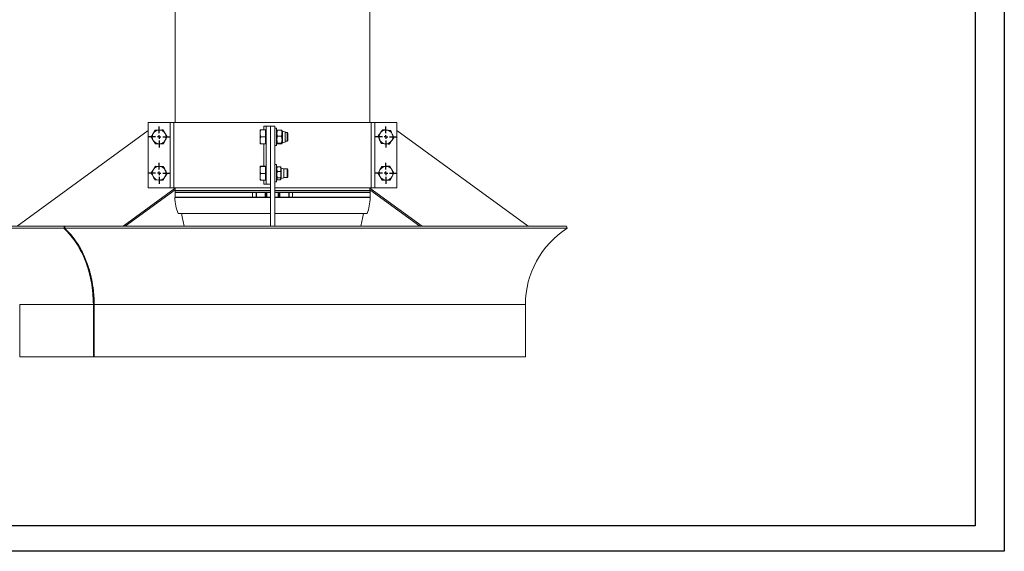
# Model space of a CAD drawing. Header units: millimetres. Extents: x 0 to 420, y 0 to 297.
# Tile 2 of 3: x 149 to 420, y 0 to 146. Entities that reach past the tile are written whole.
import ezdxf

# ---------------------------------------------------------------- set-up
doc = ezdxf.new("R2010")
doc.units = ezdxf.units.MM
doc.layers.add('AM_BOR', color=7, linetype='Continuous')

# ---------------------------------------------------------------- blocks, each defined once
blk = doc.blocks.new('SW_CENTERMARKSYMBOL_1')
at = {"layer": 'AM_BOR', "color": 0}
for p, q in [((0, 1), (0, 2.9)), ((-1, 0), (-2.9, 0)), ((0, 0), (-0.5, 0)), ((0, 0), (0, 0.5)), ((0, 0), (0, -0.5)), ((0, 0), (0.5, 0)), ((1, 0), (2.9, 0)), ((0, -1), (0, -2.9))]:
    blk.add_line(p, q, dxfattribs=at)
blk = doc.blocks.new('SW_CENTERMARKSYMBOL_2')
at = {"layer": 'AM_BOR', "color": 0}
for p, q in [((0, 1), (0, 2.9)), ((-1, 0), (-2.9, 0)), ((0, 0), (-0.5, 0)), ((0, 0), (0, 0.5)), ((0, 0), (0, -0.5)), ((0, 0), (0.5, 0)), ((1, 0), (2.9, 0)), ((0, -1), (0, -2.9))]:
    blk.add_line(p, q, dxfattribs=at)
blk = doc.blocks.new('SW_CENTERMARKSYMBOL_3')
at = {"layer": 'AM_BOR', "color": 0}
for p, q in [((0, 1), (0, 2.9)), ((-1, 0), (-2.9, 0)), ((0, 0), (-0.5, 0)), ((0, 0), (0, 0.5)), ((0, 0), (0, -0.5)), ((0, 0), (0.5, 0)), ((1, 0), (2.9, 0)), ((0, -1), (0, -2.9))]:
    blk.add_line(p, q, dxfattribs=at)
blk = doc.blocks.new('SW_CENTERMARKSYMBOL_4')
at = {"layer": 'AM_BOR', "color": 0}
for p, q in [((0, 1), (0, 2.9)), ((-1, 0), (-2.9, 0)), ((0, 0), (-0.5, 0)), ((0, 0), (0, 0.5)), ((0, 0), (0, -0.5)), ((0, 0), (0.5, 0)), ((1, 0), (2.9, 0)), ((0, -1), (0, -2.9))]:
    blk.add_line(p, q, dxfattribs=at)

msp = doc.modelspace()

# ---------------------------------------------------------------- linework, layer by layer
at = {"color": 218, "linetype": 'Continuous', "lineweight": 30}
for p, q in [((412, 289.96), (412, 7)), ((412, 7), (7, 7))]:
    msp.add_line(p, q, dxfattribs=at)
at = {"color": 7, "linetype": 'Continuous', "lineweight": 15}
for p, q in [((191.8, 149.45), (191.8, 118.17)), ((245.4, 118.17), (245.4, 149.45)), ((184.39, 118.17), (184.39, 100.17)), ((184.39, 118.17), (190.46, 118.17)), ((190.46, 118.17), (190.46, 100.17)), ((190.46, 118.17), (191.45, 118.17)), ((191.45, 118.17), (191.45, 100.17)), ((191.45, 118.17), (245.76, 118.17)), ((216.22, 116.09), (216.22, 117.17)), ((216.22, 117.17), (216.8, 117.17)), ((216.8, 117.17), (216.8, 101.17)), ((216.8, 117.17), (218, 117.17)), ((219.2, 117.17), (218, 117.17)), ((218, 117.17), (218, 89.57)), ((219.2, 117.17), (219.2, 89.57)), ((219.7, 116.57), (219.2, 116.57)), ((219.7, 116.57), (219.7, 111.77)), ((245.76, 118.17), (245.76, 100.17)), ((245.76, 118.17), (246.75, 118.17)), ((246.75, 118.17), (246.75, 100.17)), ((246.75, 118.17), (252.82, 118.17)), ((252.82, 118.17), (252.82, 100.17)), ((184.39, 115.91), (148.28, 89.57)), ((189.58, 114.22), (189.01, 115.15)), ((215.18, 116.07), (215.18, 115.15)), ((215.18, 115.15), (215.18, 113.25)), ((215.29, 114.22), (215.18, 115.15)), ((215.29, 114.22), (215.18, 113.25)), ((216.68, 116.09), (215.29, 116.09)), ((216.68, 114.22), (215.29, 114.22)), ((216.68, 116.09), (216.68, 114.22)), ((216.8, 115.83), (216.68, 115.9)), ((216.68, 112.29), (216.68, 114.22)), ((219.81, 115.98), (219.7, 115.79)), ((221.04, 116.05), (219.97, 116.05)), ((221.04, 114.36), (219.97, 114.36)), ((221.3, 115.79), (221.2, 115.98)), ((222.1, 115.58), (221.3, 115.79)), ((221.3, 115.79), (221.3, 112.55)), ((222.1, 115.58), (222.1, 112.76)), ((222.59, 115.37), (222.1, 115.37)), ((222.8, 115.15), (222.59, 115.37)), ((222.59, 115.37), (222.59, 114.19)), ((222.59, 114.19), (222.59, 112.97)), ((222.8, 115.15), (222.8, 114.19)), ((222.8, 114.19), (222.8, 113.18)), ((252.82, 115.91), (288.93, 89.57)), ((185.77, 113.18), (186.34, 112.24)), ((215.18, 113.25), (215.18, 112.27)), ((216.68, 112.29), (215.29, 112.29)), ((216.68, 112.24), (215.29, 112.24)), ((216.22, 106.12), (216.22, 112.24)), ((216.68, 112.43), (216.8, 112.5)), ((216.68, 112.29), (216.68, 112.24)), ((219.2, 111.77), (219.7, 111.77)), ((219.7, 112.54), (219.81, 112.35)), ((221.04, 112.47), (219.97, 112.47)), ((221.04, 112.28), (219.97, 112.28)), ((221.2, 112.35), (221.3, 112.54)), ((221.3, 112.54), (222.1, 112.76)), ((221.3, 112.55), (221.3, 112.54)), ((222.1, 112.97), (222.59, 112.97)), ((222.1, 112.76), (222.1, 112.76)), ((222.59, 112.97), (222.8, 113.18)), ((248.08, 113.4), (248.53, 112.39)), ((186.38, 106.12), (185.79, 105.19)), ((186.38, 106.12), (187.48, 106.06)), ((215.29, 106.12), (215.18, 106.06)), ((215.18, 106.06), (215.18, 105.04)), ((216.68, 106.12), (215.29, 106.12)), ((216.68, 106.01), (215.29, 106.01)), ((216.68, 106.01), (216.68, 106.12)), ((216.68, 106.01), (216.68, 104.06)), ((216.8, 105.83), (216.68, 105.9)), ((219.7, 106.57), (219.2, 106.57)), ((219.7, 106.57), (219.7, 101.77)), ((219.83, 105.83), (219.7, 105.61)), ((220.77, 105.96), (219.94, 105.96)), ((220.77, 105.96), (220.88, 105.83)), ((221, 105.61), (220.88, 105.83)), ((248.15, 105.08), (248.68, 106.04)), ((248.15, 105.08), (248.68, 106.04)), ((251.44, 105.15), (250.87, 106.09)), ((251.44, 105.15), (250.87, 106.09)), ((185.79, 105.19), (185.2, 104.27)), ((215.18, 105.04), (215.18, 103.14)), ((215.18, 103.14), (215.18, 102.27)), ((216.68, 104.06), (215.29, 104.06)), ((216.68, 104.06), (216.68, 102.22)), ((220.77, 104.68), (219.94, 104.68)), ((221.7, 105.42), (221, 105.61)), ((221, 105.61), (221, 102.72)), ((221.7, 105.42), (221.7, 102.91)), ((222.59, 105.37), (221.7, 105.37)), ((222.8, 105.15), (222.59, 105.37)), ((222.59, 105.37), (222.59, 102.97)), ((222.59, 102.97), (222.8, 103.18)), ((222.8, 105.15), (222.8, 103.18)), ((247.63, 104.12), (248.15, 105.08)), ((247.63, 104.12), (248.15, 105.08)), ((247.63, 104.12), (248.2, 103.18)), ((247.63, 104.12), (248.2, 103.18)), ((248.2, 103.18), (248.77, 102.24)), ((248.2, 103.18), (248.77, 102.24)), ((251.49, 103.25), (250.96, 102.29)), ((251.49, 103.25), (250.96, 102.29)), ((252.01, 104.22), (251.44, 105.15)), ((252.01, 104.22), (251.44, 105.15)), ((252.01, 104.22), (251.49, 103.25)), ((252.01, 104.22), (251.49, 103.25)), ((187.3, 102.27), (186.21, 102.32)), ((188.4, 102.22), (187.3, 102.27)), ((215.29, 102.22), (215.18, 102.27)), ((216.68, 102.22), (215.29, 102.22)), ((216.22, 101.17), (216.22, 102.22)), ((216.8, 101.17), (216.22, 101.17)), ((216.68, 102.43), (216.8, 102.5)), ((216.8, 101.17), (218, 101.17)), ((219.2, 101.77), (219.7, 101.77)), ((219.7, 102.72), (219.83, 102.5)), ((220.77, 102.88), (219.94, 102.88)), ((220.77, 102.37), (219.94, 102.37)), ((220.88, 102.5), (221, 102.72)), ((221, 102.72), (221.7, 102.91)), ((221.7, 102.97), (222.59, 102.97)), ((177.46, 89.57), (191.8, 100.03)), ((178.06, 89.57), (191.8, 99.59)), ((184.39, 100.17), (190.46, 100.17)), ((190.46, 100.17), (191.45, 100.17)), ((191.45, 100.17), (218, 100.17)), ((191.75, 99.45), (191.75, 98.95)), ((191.76, 99.45), (191.75, 99.45)), ((191.76, 98.95), (191.75, 98.95)), ((191.75, 98.85), (191.75, 97.54)), ((191.75, 98.85), (213.1, 98.85)), ((218, 99.45), (191.76, 99.45)), ((218, 98.95), (191.76, 98.95)), ((191.8, 100.17), (191.8, 99.45)), ((191.91, 98.95), (191.91, 98.85)), ((213.1, 98.85), (213.1, 97.54)), ((214.08, 98.85), (213.1, 98.85)), ((214.08, 97.54), (214.08, 98.85)), ((214.08, 98.85), (214.14, 98.85)), ((214.14, 98.85), (214.14, 97.54)), ((214.14, 98.85), (216.59, 98.85)), ((216.59, 97.54), (216.59, 98.85)), ((216.59, 98.85), (216.77, 98.85)), ((216.77, 98.85), (216.77, 97.54)), ((216.77, 98.85), (217.07, 98.85)), ((217.07, 98.85), (217.07, 97.54)), ((218, 98.85), (217.07, 98.85)), ((219.2, 100.17), (245.76, 100.17)), ((245.45, 99.45), (219.2, 99.45)), ((245.45, 98.95), (219.2, 98.95)), ((220.14, 98.85), (219.2, 98.85)), ((220.14, 97.54), (220.14, 98.85)), ((220.14, 98.85), (220.44, 98.85)), ((220.44, 97.54), (220.44, 98.85)), ((220.44, 98.85), (220.62, 98.85)), ((220.62, 98.85), (220.62, 97.54)), ((220.62, 98.85), (223.07, 98.85)), ((223.07, 97.54), (223.07, 98.85)), ((223.07, 98.85), (223.13, 98.85)), ((223.13, 98.85), (223.13, 97.54)), ((223.13, 98.85), (224.1, 98.85)), ((224.1, 98.85), (245.45, 98.85)), ((224.1, 98.85), (224.1, 97.54)), ((245.29, 98.85), (245.29, 98.95)), ((245.4, 99.45), (245.4, 100.17)), ((259.75, 89.57), (245.4, 100.03)), ((259.15, 89.57), (245.4, 99.59)), ((245.45, 98.95), (245.45, 99.45)), ((245.45, 97.54), (245.45, 98.85)), ((245.76, 100.17), (246.75, 100.17)), ((246.75, 100.17), (252.82, 100.17)), ((191.73, 97.45), (191.73, 97.45)), ((218, 97.45), (191.73, 97.45)), ((191.75, 97.54), (213.1, 97.54)), ((191.91, 97.54), (191.91, 97.45)), ((214.08, 97.54), (213.1, 97.54)), ((214.14, 97.54), (214.08, 97.54)), ((214.14, 97.54), (216.59, 97.54)), ((216.77, 97.54), (216.59, 97.54)), ((217.07, 97.54), (216.77, 97.54)), ((218, 97.54), (217.07, 97.54)), ((220.14, 97.54), (219.2, 97.54)), ((245.48, 97.45), (219.2, 97.45)), ((220.44, 97.54), (220.14, 97.54)), ((220.62, 97.54), (220.44, 97.54)), ((220.62, 97.54), (223.07, 97.54)), ((223.13, 97.54), (223.07, 97.54)), ((223.13, 97.54), (224.1, 97.54)), ((224.1, 97.54), (245.45, 97.54)), ((245.29, 97.45), (245.29, 97.54)), ((192.61, 93.05), (192.6, 93.05)), ((218, 93.05), (192.61, 93.05)), ((244.61, 93.05), (219.2, 93.05)), ((161.32, 89.57), (137.75, 89.57)), ((161.15, 89.01), (161.32, 89.57)), ((161.15, 89.01), (161.38, 89.51)), ((161.32, 89.57), (161.41, 89.48)), ((161.53, 89.57), (161.36, 89.01)), ((218, 89.57), (161.53, 89.57)), ((219.2, 89.57), (218, 89.57)), ((299.46, 89.57), (219.2, 89.57)), ((299.7, 89.01), (299.46, 89.57)), ((161.15, 89.01), (137.5, 89.01)), ((299.7, 89.01), (161.36, 89.01)), ((149, 67.97), (149, 53.57)), ((169.5, 67.97), (169.28, 67.97)), ((169.28, 67.97), (169.28, 53.57)), ((169.5, 67.97), (169.5, 53.57)), ((288.2, 53.57), (288.2, 67.97)), ((169.28, 53.57), (149, 53.57)), ((169.5, 53.57), (169.28, 53.57)), ((288.2, 53.57), (169.5, 53.57))]:
    msp.add_line(p, q, dxfattribs=at)
at = {"color": 8, "linetype": 'Continuous', "lineweight": 15}
for p, q in [((169.28, 67.97), (149, 67.97)), ((288.2, 67.97), (169.5, 67.97))]:
    msp.add_line(p, q, dxfattribs=at)
at = {"color": 7, "linetype": 'Continuous', "lineweight": 15, "flags": 128}
for points in [[(169.28, 67.97), (169.26, 69.35), (169.17, 70.74), (169.04, 72.11), (168.85, 73.48), (168.61, 74.82), (168.31, 76.15), (167.96, 77.45), (167.57, 78.72), (167.12, 79.96), (166.62, 81.16), (166.08, 82.32), (165.5, 83.43), (164.87, 84.5), (164.2, 85.51), (163.49, 86.48), (162.74, 87.38), (161.96, 88.23), (161.15, 89.01)], [(169.5, 67.97), (169.47, 69.35), (169.39, 70.74), (169.25, 72.11), (169.06, 73.48), (168.82, 74.82), (168.52, 76.15), (168.18, 77.45), (167.78, 78.72), (167.33, 79.96), (166.84, 81.16), (166.29, 82.32), (165.71, 83.43), (165.08, 84.5), (164.41, 85.51), (163.7, 86.48), (162.96, 87.38), (162.18, 88.23), (161.36, 89.01)]]:
    msp.add_lwpolyline(points, dxfattribs=at)
at = {"color": 7, "linetype": 'Continuous', "lineweight": 15}
for centre, radius, start, end in [((187.39, 114.17), 1.9, 151.3234, 211.3234), ((187.39, 114.17), 1.9, 91.3234, 151.3234), ((187.39, 114.17), 1.9, 31.3234, 91.3234), ((187.39, 114.17), 1.9, 331.3234, 31.3234), ((249.82, 114.17), 1.9, 143.9008, 203.9008), ((249.82, 114.17), 1.9, 83.9008, 143.9008), ((249.82, 114.17), 1.9, 23.9008, 83.9008), ((249.82, 114.17), 1.9, 323.9008, 23.9008), ((187.39, 114.17), 1.9, 211.3234, 271.3234), ((187.39, 114.17), 1.9, 271.3234, 331.3234), ((249.82, 114.17), 1.9, 203.9008, 263.9008), ((249.82, 114.17), 1.9, 263.9008, 323.9008), ((187.39, 104.17), 1.9, 87.3187, 147.3187), ((187.39, 104.17), 1.9, 27.3187, 87.3187), ((249.82, 104.17), 1.9, 91.3234, 151.3234), ((249.82, 104.17), 1.9, 31.3234, 91.3234), ((187.39, 104.17), 1.9, 147.3187, 207.3187), ((187.39, 104.17), 1.9, 207.3187, 267.3187), ((187.39, 104.17), 1.9, 267.3187, 327.3187), ((187.39, 104.17), 1.9, 327.3187, 27.3187), ((249.82, 104.17), 1.9, 151.3234, 211.3234), ((249.82, 104.17), 1.9, 211.3234, 271.3234), ((249.82, 104.17), 1.9, 271.3234, 331.3234), ((249.82, 104.17), 1.9, 331.3234, 31.3234), ((204.72, 97.75), 13, 181.3223, 201.1947), ((232.48, 97.75), 13, 338.8053, 358.6777), ((218.6, 96.25), 25.2, 187.2954, 195.3717), ((218.6, 96.25), 25.2, 344.6283, 352.7046), ((161.5, 140.59), 51.08, 269.8684, 270.0218), ((161.26, 132.8), 43.79, 269.8612, 270.1388), ((313.2, 67.97), 25, 122.6836, 180)]:
    msp.add_arc(centre, radius, start, end, dxfattribs=at)
for points, knots in [([(185.2, 114.12), (185.28, 114.28), (185.37, 114.44), (185.55, 114.76), (185.64, 114.92), (185.72, 115.08)], [0, 0, 0, 0, 0.5, 0.5, 1, 1, 1, 1]), ([(185.2, 114.12), (185.29, 113.96), (185.39, 113.8), (185.58, 113.49), (185.67, 113.33), (185.77, 113.18)], [0, 0, 0, 0, 0.5, 0.5, 1, 1, 1, 1]), ([(185.72, 115.08), (185.81, 115.24), (185.9, 115.4), (186.07, 115.72), (186.16, 115.88), (186.25, 116.04)], [0, 0, 0, 0, 0.5, 0.5, 1, 1, 1, 1]), ([(186.25, 116.04), (186.26, 116.04), (186.62, 116.05), (186.99, 116.06), (187.35, 116.07)], [0, 0, 0, 0, 0.029875, 1, 1, 1, 1]), ([(188.44, 116.09), (188.26, 116.09), (188.08, 116.08), (187.71, 116.07), (187.53, 116.07), (187.35, 116.07)], [0, 0, 0, 0, 0.5, 0.5, 1, 1, 1, 1]), ([(189.01, 115.15), (188.92, 115.31), (188.82, 115.47), (188.63, 115.78), (188.54, 115.93), (188.44, 116.09)], [0, 0, 0, 0, 0.5, 0.5, 1, 1, 1, 1]), ([(189.58, 114.22), (189.5, 114.06), (189.41, 113.9), (189.23, 113.58), (189.15, 113.41), (189.06, 113.25)], [0, 0, 0, 0, 0.5, 0.5, 1, 1, 1, 1]), ([(215.18, 115.15), (215.18, 115.31), (215.19, 115.47), (215.23, 115.78), (215.26, 115.93), (215.29, 116.09)], [0, 0, 0, 0, 0.5, 0.5, 1, 1, 1, 1]), ([(215.29, 116.09), (215.26, 116.09), (215.23, 116.08), (215.19, 116.07), (215.18, 116.07), (215.18, 116.07)], [0, 0, 0, 0, 0.5, 0.5, 1, 1, 1, 1]), ([(219.97, 114.36), (219.92, 114.5), (219.88, 114.64), (219.82, 114.92), (219.81, 115.06), (219.81, 115.28), (219.81, 115.35), (219.82, 115.49), (219.84, 115.56), (219.88, 115.78), (219.92, 115.92), (219.97, 116.05)], [0, 0, 0, 0, 0.25, 0.25, 0.5, 0.5, 0.625, 0.625, 0.75, 0.75, 1, 1, 1, 1]), ([(219.97, 114.36), (219.92, 114.2), (219.88, 114.05), (219.82, 113.73), (219.81, 113.58), (219.81, 113.33), (219.81, 113.25), (219.82, 113.09), (219.84, 113.02), (219.88, 112.78), (219.92, 112.62), (219.97, 112.47)], [0, 0, 0, 0, 0.25, 0.25, 0.5, 0.5, 0.625, 0.625, 0.75, 0.75, 1, 1, 1, 1]), ([(219.97, 116.05), (219.94, 116.05), (219.87, 116.02), (219.81, 115.99), (219.82, 115.98), (219.82, 115.97)], [0, 0, 0, 0, 0.31824, 0.909773, 1, 1, 1, 1]), ([(221.04, 116.05), (221.09, 115.92), (221.13, 115.78), (221.19, 115.49), (221.2, 115.35), (221.2, 115.13), (221.2, 115.06), (221.18, 114.92), (221.17, 114.85), (221.13, 114.64), (221.09, 114.5), (221.04, 114.36)], [0, 0, 0, 0, 0.25, 0.25, 0.5, 0.5, 0.625, 0.625, 0.75, 0.75, 1, 1, 1, 1]), ([(221.19, 115.97), (221.19, 115.98), (221.2, 115.99), (221.14, 116.02), (221.07, 116.05), (221.04, 116.05)], [0, 0, 0, 0, 0.0750543, 0.6817733, 1, 1, 1, 1]), ([(221.04, 112.47), (221.09, 112.62), (221.13, 112.78), (221.19, 113.09), (221.2, 113.25), (221.2, 113.49), (221.2, 113.57), (221.18, 113.73), (221.17, 113.81), (221.13, 114.05), (221.09, 114.2), (221.04, 114.36)], [0, 0, 0, 0, 0.25, 0.25, 0.5, 0.5, 0.625, 0.625, 0.75, 0.75, 1, 1, 1, 1]), ([(247.64, 114.4), (247.74, 114.55), (247.85, 114.69), (248.07, 114.99), (248.18, 115.14), (248.28, 115.29)], [0, 0, 0, 0, 0.5, 0.5, 1, 1, 1, 1]), ([(247.64, 114.4), (247.71, 114.23), (247.79, 114.06), (247.93, 113.73), (248.01, 113.56), (248.08, 113.4)], [0, 0, 0, 0, 0.5, 0.5, 1, 1, 1, 1]), ([(248.28, 115.29), (248.39, 115.43), (248.5, 115.58), (248.71, 115.88), (248.82, 116.02), (248.93, 116.17)], [0, 0, 0, 0, 0.5, 0.5, 1, 1, 1, 1]), ([(250.02, 116.06), (249.84, 116.07), (249.66, 116.09), (249.29, 116.13), (249.11, 116.15), (248.93, 116.17)], [0, 0, 0, 0, 0.5, 0.5, 1, 1, 1, 1]), ([(250.02, 116.06), (250.3, 116.03), (250.66, 115.99), (251.02, 115.95), (251.11, 115.94)], [0, 0, 0, 0, 0.751882, 1, 1, 1, 1]), ([(251.56, 114.94), (251.48, 115.1), (251.41, 115.27), (251.26, 115.6), (251.19, 115.77), (251.11, 115.94)], [0, 0, 0, 0, 0.5, 0.5, 1, 1, 1, 1]), ([(252, 113.93), (251.89, 113.79), (251.78, 113.64), (251.57, 113.34), (251.46, 113.19), (251.35, 113.05)], [0, 0, 0, 0, 0.5, 0.5, 1, 1, 1, 1]), ([(252, 113.93), (251.93, 114.1), (251.85, 114.27), (251.7, 114.6), (251.63, 114.77), (251.56, 114.94)], [0, 0, 0, 0, 0.5, 0.5, 1, 1, 1, 1]), ([(186.34, 112.24), (186.35, 112.24), (186.71, 112.25), (187.08, 112.26), (187.43, 112.27)], [0, 0, 0, 0, 0.029872, 1, 1, 1, 1]), ([(188.53, 112.29), (188.35, 112.29), (188.17, 112.28), (187.8, 112.28), (187.62, 112.27), (187.43, 112.27)], [0, 0, 0, 0, 0.5, 0.5, 1, 1, 1, 1]), ([(189.06, 113.25), (188.97, 113.09), (188.88, 112.93), (188.71, 112.61), (188.62, 112.45), (188.53, 112.29)], [0, 0, 0, 0, 0.5, 0.5, 1, 1, 1, 1]), ([(215.18, 113.25), (215.18, 113.09), (215.19, 112.93), (215.23, 112.61), (215.26, 112.45), (215.29, 112.29)], [0, 0, 0, 0, 0.5, 0.5, 1, 1, 1, 1]), ([(215.29, 112.29), (215.26, 112.29), (215.23, 112.28), (215.19, 112.28), (215.18, 112.27), (215.18, 112.27)], [0, 0, 0, 0, 0.5, 0.5, 1, 1, 1, 1]), ([(215.29, 112.24), (215.29, 112.24), (215.22, 112.25), (215.2, 112.26), (215.18, 112.27)], [0, 0, 0, 0, 0.029875, 1, 1, 1, 1]), ([(219.97, 112.47), (219.92, 112.45), (219.88, 112.44), (219.82, 112.41), (219.81, 112.39), (219.81, 112.37), (219.81, 112.36), (219.82, 112.34), (219.84, 112.33), (219.88, 112.31), (219.92, 112.29), (219.97, 112.28)], [0, 0, 0, 0, 0.25, 0.25, 0.5, 0.5, 0.625, 0.625, 0.75, 0.75, 1, 1, 1, 1]), ([(221.04, 112.47), (221.09, 112.45), (221.13, 112.44), (221.19, 112.41), (221.2, 112.39), (221.2, 112.37), (221.2, 112.36), (221.18, 112.34), (221.17, 112.33), (221.13, 112.31), (221.09, 112.29), (221.04, 112.28)], [0, 0, 0, 0, 0.25, 0.25, 0.5, 0.5, 0.625, 0.625, 0.75, 0.75, 1, 1, 1, 1]), ([(248.53, 112.39), (248.54, 112.39), (248.9, 112.35), (249.26, 112.31), (249.62, 112.28)], [0, 0, 0, 0, 0.0298739, 1, 1, 1, 1]), ([(249.62, 112.28), (249.89, 112.25), (250.26, 112.21), (250.62, 112.17), (250.71, 112.16)], [0, 0, 0, 0, 0.751882, 1, 1, 1, 1]), ([(251.35, 113.05), (251.25, 112.9), (251.14, 112.75), (250.92, 112.46), (250.82, 112.31), (250.71, 112.16)], [0, 0, 0, 0, 0.5, 0.5, 1, 1, 1, 1]), ([(187.48, 106.06), (187.66, 106.06), (187.84, 106.05), (188.21, 106.03), (188.39, 106.02), (188.58, 106.01)], [0, 0, 0, 0, 0.5, 0.5, 1, 1, 1, 1]), ([(188.58, 106.01), (188.66, 105.85), (188.74, 105.69), (188.91, 105.36), (188.99, 105.2), (189.08, 105.04)], [0, 0, 0, 0, 0.5, 0.5, 1, 1, 1, 1]), ([(215.18, 106.06), (215.18, 106.06), (215.19, 106.05), (215.23, 106.03), (215.26, 106.02), (215.29, 106.01)], [0, 0, 0, 0, 0.5, 0.5, 1, 1, 1, 1]), ([(215.29, 106.01), (215.26, 105.85), (215.23, 105.69), (215.19, 105.36), (215.18, 105.2), (215.18, 105.04)], [0, 0, 0, 0, 0.5, 0.5, 1, 1, 1, 1]), ([(219.94, 104.68), (219.9, 104.79), (219.81, 105.01), (219.78, 105.35), (219.83, 105.67), (219.9, 105.86), (219.94, 105.96)], [0, 0, 0, 0, 0.264601, 0.534944, 0.76534, 1, 1, 1, 1]), ([(219.83, 105.83), (219.84, 105.83), (219.85, 105.88), (219.9, 105.92), (219.94, 105.96)], [0, 0, 0, 0, 0.072886, 1, 1, 1, 1]), ([(220.77, 105.96), (220.81, 105.85), (220.9, 105.62), (220.93, 105.29), (220.88, 104.97), (220.81, 104.78), (220.77, 104.68)], [0, 0, 0, 0, 0.264606, 0.534949, 0.765344, 1, 1, 1, 1]), ([(248.68, 106.04), (248.69, 106.04), (249.05, 106.05), (249.42, 106.06), (249.77, 106.07)], [0, 0, 0, 0, 0.029872, 1, 1, 1, 1]), ([(248.68, 106.04), (248.69, 106.04), (249.05, 106.05), (249.42, 106.06), (249.77, 106.07)], [0, 0, 0, 0, 0.029872, 1, 1, 1, 1]), ([(249.77, 106.07), (250.05, 106.07), (250.42, 106.08), (250.78, 106.09), (250.87, 106.09)], [0, 0, 0, 0, 0.751882, 1, 1, 1, 1]), ([(249.77, 106.07), (250.05, 106.07), (250.42, 106.08), (250.78, 106.09), (250.87, 106.09)], [0, 0, 0, 0, 0.751882, 1, 1, 1, 1]), ([(185.7, 103.29), (185.58, 103.54), (185.41, 103.87), (185.24, 104.19), (185.2, 104.27)], [0, 0, 0, 0, 0.751889, 1, 1, 1, 1]), ([(186.21, 102.32), (186.2, 102.33), (186.04, 102.65), (185.87, 102.98), (185.7, 103.29)], [0, 0, 0, 0, 0.029869, 1, 1, 1, 1]), ([(188.4, 102.22), (188.5, 102.37), (188.59, 102.52), (188.79, 102.83), (188.89, 102.99), (188.99, 103.14)], [0, 0, 0, 0, 0.5, 0.5, 1, 1, 1, 1]), ([(188.99, 103.14), (189.09, 103.29), (189.19, 103.45), (189.38, 103.76), (189.48, 103.91), (189.58, 104.06)], [0, 0, 0, 0, 0.5, 0.5, 1, 1, 1, 1]), ([(189.58, 104.06), (189.58, 104.07), (189.41, 104.39), (189.24, 104.72), (189.08, 105.04)], [0, 0, 0, 0, 0.029878, 1, 1, 1, 1]), ([(215.29, 104.06), (215.29, 104.07), (215.22, 104.39), (215.2, 104.72), (215.18, 105.04)], [0, 0, 0, 0, 0.0298795, 1, 1, 1, 1]), ([(215.18, 103.14), (215.18, 103.29), (215.19, 103.45), (215.23, 103.76), (215.26, 103.91), (215.29, 104.06)], [0, 0, 0, 0, 0.5, 0.5, 1, 1, 1, 1]), ([(215.29, 102.22), (215.26, 102.37), (215.23, 102.52), (215.19, 102.83), (215.18, 102.99), (215.18, 103.14)], [0, 0, 0, 0, 0.5, 0.5, 1, 1, 1, 1]), ([(219.94, 102.88), (219.92, 102.96), (219.85, 103.19), (219.79, 103.57), (219.79, 104.1), (219.88, 104.46), (219.94, 104.68)], [0, 0, 0, 0, 0.1340627, 0.3832812, 0.638609, 1, 1, 1, 1]), ([(220.77, 104.68), (220.83, 104.46), (220.92, 104.1), (220.92, 103.57), (220.86, 103.19), (220.79, 102.96), (220.77, 102.88)], [0, 0, 0, 0, 0.36139, 0.61031, 0.865938, 1, 1, 1, 1]), ([(219.94, 102.37), (219.89, 102.41), (219.86, 102.46), (219.81, 102.54), (219.79, 102.58), (219.79, 102.65), (219.8, 102.67), (219.81, 102.71), (219.82, 102.74), (219.86, 102.8), (219.89, 102.84), (219.94, 102.88)], [0, 0, 0, 0, 0.25, 0.25, 0.5, 0.5, 0.625, 0.625, 0.75, 0.75, 1, 1, 1, 1]), ([(220.77, 102.88), (220.81, 102.84), (220.9, 102.75), (220.93, 102.62), (220.88, 102.49), (220.81, 102.41), (220.77, 102.37)], [0, 0, 0, 0, 0.264605, 0.534947, 0.765343, 1, 1, 1, 1]), ([(248.77, 102.24), (248.78, 102.24), (249.14, 102.25), (249.51, 102.26), (249.86, 102.27)], [0, 0, 0, 0, 0.029875, 1, 1, 1, 1]), ([(248.77, 102.24), (248.78, 102.24), (249.14, 102.25), (249.51, 102.26), (249.86, 102.27)], [0, 0, 0, 0, 0.029875, 1, 1, 1, 1]), ([(249.86, 102.27), (250.14, 102.27), (250.51, 102.28), (250.87, 102.29), (250.96, 102.29)], [0, 0, 0, 0, 0.751882, 1, 1, 1, 1]), ([(249.86, 102.27), (250.14, 102.27), (250.51, 102.28), (250.87, 102.29), (250.96, 102.29)], [0, 0, 0, 0, 0.751882, 1, 1, 1, 1]), ([(169.28, 67.97), (169.28, 69.02), (169.24, 70.06), (169.05, 72.12), (168.92, 73.14), (168.64, 74.65), (168.54, 75.15), (168.37, 75.9), (168.31, 76.15), (168.19, 76.64), (168.12, 76.89), (167.78, 78.1), (167.47, 79.04), (166.77, 80.86), (166.38, 81.74), (165.84, 82.8), (165.73, 83.01), (165.5, 83.43), (165.38, 83.63), (165.03, 84.24), (164.79, 84.63), (164.03, 85.78), (163.5, 86.49), (162.37, 87.82), (161.78, 88.44), (161.15, 89.01)], [0, 0, 0, 0, 0.125, 0.125, 0.25, 0.25, 0.3125, 0.3125, 0.34375, 0.34375, 0.375, 0.375, 0.5, 0.5, 0.625, 0.625, 0.65625, 0.65625, 0.6875, 0.6875, 0.75, 0.75, 0.875, 0.875, 1, 1, 1, 1]), ([(161.36, 89.01), (161.99, 88.44), (162.58, 87.82), (163.71, 86.49), (164.24, 85.78), (165, 84.64), (165.24, 84.25), (165.59, 83.64), (165.71, 83.43), (165.93, 83.02), (166.05, 82.81), (166.59, 81.75), (166.98, 80.87), (167.68, 79.05), (167.99, 78.11), (168.33, 76.89), (168.4, 76.65), (168.52, 76.15), (168.58, 75.91), (168.75, 75.16), (168.86, 74.65), (169.13, 73.14), (169.27, 72.12), (169.45, 70.06), (169.5, 69.02), (169.5, 67.97)], [0, 0, 0, 0, 0.125, 0.125, 0.25, 0.25, 0.3125, 0.3125, 0.34375, 0.34375, 0.375, 0.375, 0.5, 0.5, 0.625, 0.625, 0.65625, 0.65625, 0.6875, 0.6875, 0.75, 0.75, 0.875, 0.875, 1, 1, 1, 1])]:
    msp.add_open_spline(points, degree=3, knots=knots, dxfattribs=at)
at = {"layer": 'AM_BOR', "color": 7}
for p, q in [((420, 297), (420, 0)), ((420, 0), (0, 0))]:
    msp.add_line(p, q, dxfattribs=at)

# ---------------------------------------------------------------- block references
at = {"layer": 'AM_BOR'}
for name, p in [('SW_CENTERMARKSYMBOL_4', (187.39, 114.17)), ('SW_CENTERMARKSYMBOL_3', (249.82, 114.17)), ('SW_CENTERMARKSYMBOL_1', (187.39, 104.17)), ('SW_CENTERMARKSYMBOL_2', (249.82, 104.17))]:
    msp.add_blockref(name, p, dxfattribs=at)

doc.saveas('drawing.dxf')
